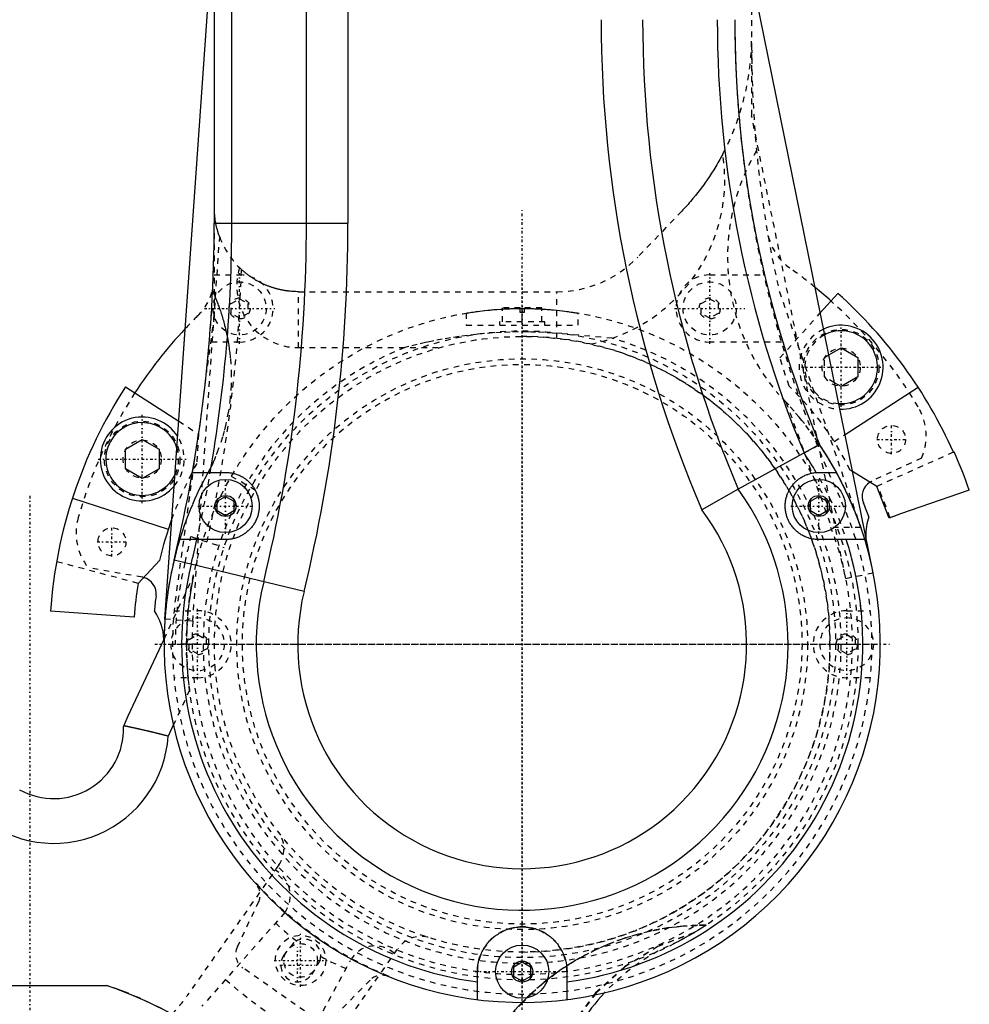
# Model space of a CAD drawing. Extents: x -152 to 584, y -5 to 847.
# Tile 5 of 12: x -2 to 168, y 266 to 442. Entities that reach past the tile are written whole.
import ezdxf

# ---------------------------------------------------------------- set-up
doc = ezdxf.new("R2010")
doc.units = 0
doc.linetypes.add('CENTER', pattern=[1.5, 0.45, -0.5, 0.05, -0.5])
doc.linetypes.add('DASHED', pattern=[2, 1, -1])
for name, color, linetype in [('AM_0', 7, 'CONTINUOUS'), ('AM_3', 7, 'DASHED'), ('AM_7', 7, 'CENTER')]:
    doc.layers.add(name, color=color, linetype=linetype)

msp = doc.modelspace()

# ---------------------------------------------------------------- linework, layer by layer
at = {"layer": 'AM_0', "color": 7, "linetype": 'CONTINUOUS'}
for p, q in [((56.9, 405.25), (56.9, 720.23)), ((49.48, 405.25), (49.48, 719.15)), ((33, 405.25), (33, 717.07)), ((24.16, 334.46), (33, 460.94)), ((36.14, 405.25), (36.14, 459)), ((150.72, 342.76), (129, 449.49)), ((32.97, 405.25), (56.9, 405.25)), ((141.27, 389.19), (144.42, 392.69)), ((142.79, 381.69), (145, 382.96)), ((145, 382.96), (148, 381.23)), ((148, 381.23), (148, 377.77)), ((145, 376.04), (143.8, 376.73)), ((148, 377.77), (145, 376.04)), ((17.13, 376.02), (26.63, 369.85)), ((145.69, 367.46), (158.74, 375.94)), ((17.1, 364.83), (20.1, 366.56)), ((20.1, 366.56), (23.1, 364.83)), ((17.1, 361.37), (17.1, 364.83)), ((23.1, 364.83), (23.1, 361.37)), ((141.14, 365.67), (126.61, 357.7)), ((165.05, 364.31), (165.19, 364.37)), ((20.1, 359.64), (17.1, 361.37)), ((23.1, 361.37), (20.1, 359.64)), ((29.07, 360.7), (35, 360.7)), ((141, 360.7), (144.16, 360.7)), ((151.37, 358.17), (147.03, 360.85)), ((126.61, 357.7), (120.12, 354.01)), ((153.6, 352.53), (151.37, 358.17)), ((167.9, 357.51), (155.63, 353.29)), ((7.64, 356.11), (24.75, 350.55)), ((33.5, 355.57), (35, 356.43)), ((33.5, 353.83), (33.5, 355.57)), ((35, 356.43), (36.5, 355.57)), ((36.5, 355.57), (36.5, 353.83)), ((139.5, 355.57), (141, 356.43)), ((139.5, 353.83), (139.5, 355.57)), ((141, 356.43), (142.5, 355.57)), ((142.5, 355.57), (142.5, 353.83)), ((35, 352.97), (33.5, 353.83)), ((36.5, 353.83), (35, 352.97)), ((141, 352.97), (139.5, 353.83)), ((142.5, 353.83), (141, 352.97)), ((155.63, 353.29), (153.6, 352.53)), ((35, 348.7), (26.65, 348.7)), ((149.21, 348.7), (141, 348.7)), ((23.2, 344.96), (19.36, 340.87)), ((49.02, 339.43), (25.79, 345.05)), ((18.67, 334.85), (3.71, 335.89)), ((17.6, 317.2), (24.01, 330.93)), ((16.78, 315.24), (17.6, 317.2)), ((25.66, 315.54), (24.74, 313.58)), ((86.5, 272.37), (88, 273.23)), ((88, 273.23), (89.5, 272.37)), ((80, 266.5), (80, 271.5)), ((86.5, 270.63), (86.5, 272.37)), ((89.5, 272.37), (89.5, 270.63)), ((96, 271.5), (96, 266.5)), ((88, 269.77), (86.5, 270.63)), ((89.5, 270.63), (88, 269.77)), ((-13.77, 269), (13.77, 269))]:
    msp.add_line(p, q, dxfattribs=at)
for points in [[(35, 360.7, 0), (35.08, 360.7, 0), (35.25, 360.69, 0), (35.42, 360.69, 0), (35.5, 360.68, 0), (35.59, 360.67, 0), (35.75, 360.65, 0), (35.91, 360.63, 0), (36.07, 360.6, 0), (36.23, 360.57, 0), (36.39, 360.54, 0), (36.47, 360.52, 0), (36.55, 360.5, 0), (36.71, 360.45, 0), (36.87, 360.4, 0), (37.03, 360.34, 0), (37.19, 360.29, 0), (37.35, 360.22, 0), (37.43, 360.19, 0), (37.51, 360.15, 0), (37.66, 360.08, 0), (37.82, 360, 0), (37.89, 359.96, 0), (37.97, 359.91, 0), (38.12, 359.83, 0), (38.26, 359.73, 0), (38.34, 359.69, 0), (38.41, 359.64, 0), (38.55, 359.54, 0), (38.69, 359.43, 0), (38.83, 359.32, 0), (38.96, 359.21, 0), (39.09, 359.09, 0), (39.15, 359.03, 0), (39.21, 358.97, 0), (39.33, 358.85, 0), (39.45, 358.72, 0), (39.56, 358.6, 0), (39.67, 358.46, 0), (39.78, 358.33, 0), (39.83, 358.26, 0), (39.88, 358.2, 0), (39.97, 358.06, 0), (40.07, 357.92, 0), (40.15, 357.77, 0), (40.24, 357.62, 0), (40.32, 357.47, 0), (40.36, 357.39, 0), (40.4, 357.31, 0), (40.48, 357.15, 0), (40.55, 356.99, 0), (40.61, 356.82, 0), (40.67, 356.65, 0), (40.73, 356.48, 0), (40.76, 356.39, 0), (40.78, 356.31, 0), (40.83, 356.13, 0), (40.87, 355.95, 0), (40.9, 355.78, 0), (40.93, 355.6, 0), (40.96, 355.42, 0), (40.97, 355.33, 0), (40.98, 355.23, 0), (40.99, 355.05, 0), (41, 354.87, 0), (41, 354.78, 0), (41, 354.69, 0), (41, 354.51, 0), (40.99, 354.33, 0), (40.98, 354.24, 0), (40.97, 354.15, 0), (40.96, 353.98, 0), (40.93, 353.8, 0), (40.9, 353.63, 0), (40.87, 353.46, 0), (40.83, 353.29, 0), (40.81, 353.2, 0), (40.79, 353.11, 0), (40.74, 352.94, 0), (40.68, 352.77, 0), (40.62, 352.6, 0), (40.56, 352.44, 0), (40.49, 352.27, 0), (40.45, 352.19, 0), (40.41, 352.1, 0), (40.33, 351.94, 0), (40.24, 351.78, 0), (40.15, 351.62, 0), (40.06, 351.47, 0), (39.96, 351.32, 0), (39.9, 351.24, 0), (39.85, 351.17, 0), (39.74, 351.02, 0), (39.63, 350.88, 0), (39.51, 350.75, 0), (39.39, 350.61, 0), (39.27, 350.48, 0), (39.2, 350.42, 0), (39.14, 350.36, 0), (39.01, 350.24, 0), (38.88, 350.12, 0), (38.74, 350.01, 0), (38.61, 349.91, 0), (38.47, 349.81, 0), (38.4, 349.76, 0), (38.33, 349.71, 0), (38.19, 349.62, 0), (38.05, 349.53, 0), (37.97, 349.49, 0), (37.9, 349.45, 0), (37.75, 349.37, 0), (37.59, 349.29, 0), (37.52, 349.25, 0), (37.44, 349.22, 0), (37.28, 349.15, 0), (37.12, 349.09, 0), (36.96, 349.03, 0), (36.79, 348.97, 0), (36.62, 348.92, 0), (36.54, 348.9, 0), (36.46, 348.88, 0), (36.29, 348.84, 0), (36.12, 348.8, 0), (35.94, 348.77, 0), (35.77, 348.75, 0), (35.6, 348.73, 0), (35.51, 348.72, 0), (35.43, 348.72, 0), (35.26, 348.71, 0), (35.09, 348.7, 0), (35, 348.7, 0)], [(141, 348.7, 0), (140.91, 348.7, 0), (140.74, 348.71, 0), (140.57, 348.72, 0), (140.49, 348.72, 0), (140.4, 348.73, 0), (140.24, 348.75, 0), (140.07, 348.77, 0), (139.9, 348.8, 0), (139.73, 348.84, 0), (139.57, 348.87, 0), (139.48, 348.89, 0), (139.4, 348.92, 0), (139.24, 348.96, 0), (139.08, 349.01, 0), (138.92, 349.07, 0), (138.77, 349.13, 0), (138.62, 349.19, 0), (138.54, 349.23, 0), (138.47, 349.26, 0), (138.32, 349.33, 0), (138.17, 349.41, 0), (138.09, 349.45, 0), (138.02, 349.49, 0), (137.87, 349.58, 0), (137.73, 349.67, 0), (137.65, 349.72, 0), (137.58, 349.77, 0), (137.44, 349.87, 0), (137.3, 349.98, 0), (137.16, 350.09, 0), (137.02, 350.21, 0), (136.89, 350.33, 0), (136.83, 350.39, 0), (136.76, 350.45, 0), (136.64, 350.58, 0), (136.52, 350.71, 0), (136.4, 350.85, 0), (136.29, 350.99, 0), (136.18, 351.13, 0), (136.13, 351.2, 0), (136.08, 351.27, 0), (135.98, 351.42, 0), (135.88, 351.57, 0), (135.79, 351.72, 0), (135.71, 351.87, 0), (135.63, 352.02, 0), (135.59, 352.1, 0), (135.56, 352.18, 0), (135.49, 352.33, 0), (135.42, 352.49, 0), (135.36, 352.66, 0), (135.3, 352.82, 0), (135.25, 352.99, 0), (135.22, 353.08, 0), (135.2, 353.16, 0), (135.16, 353.33, 0), (135.12, 353.51, 0), (135.09, 353.68, 0), (135.06, 353.86, 0), (135.04, 354.04, 0), (135.03, 354.13, 0), (135.02, 354.22, 0), (135.01, 354.4, 0), (135, 354.57, 0), (135, 354.66, 0), (135, 354.75, 0), (135, 354.93, 0), (135.01, 355.1, 0), (135.02, 355.19, 0), (135.03, 355.28, 0), (135.05, 355.45, 0), (135.07, 355.62, 0), (135.1, 355.79, 0), (135.13, 355.96, 0), (135.17, 356.12, 0), (135.19, 356.2, 0), (135.21, 356.28, 0), (135.26, 356.44, 0), (135.31, 356.6, 0), (135.36, 356.76, 0), (135.42, 356.91, 0), (135.49, 357.07, 0), (135.52, 357.14, 0), (135.56, 357.22, 0), (135.63, 357.37, 0), (135.71, 357.52, 0), (135.79, 357.67, 0), (135.87, 357.82, 0), (135.97, 357.96, 0), (136.01, 358.04, 0), (136.06, 358.11, 0), (136.16, 358.24, 0), (136.26, 358.38, 0), (136.37, 358.51, 0), (136.48, 358.64, 0), (136.59, 358.77, 0), (136.65, 358.83, 0), (136.71, 358.89, 0), (136.83, 359.01, 0), (136.95, 359.13, 0), (137.07, 359.24, 0), (137.2, 359.34, 0), (137.33, 359.45, 0), (137.4, 359.5, 0), (137.46, 359.55, 0), (137.59, 359.64, 0), (137.73, 359.73, 0), (137.79, 359.77, 0), (137.86, 359.81, 0), (138, 359.9, 0), (138.14, 359.97, 0), (138.21, 360.01, 0), (138.28, 360.05, 0), (138.42, 360.12, 0), (138.57, 360.19, 0), (138.72, 360.25, 0), (138.87, 360.31, 0), (139.02, 360.36, 0), (139.1, 360.39, 0), (139.18, 360.42, 0), (139.33, 360.46, 0), (139.49, 360.51, 0), (139.65, 360.55, 0), (139.81, 360.58, 0), (139.98, 360.61, 0), (140.06, 360.63, 0), (140.14, 360.64, 0), (140.31, 360.66, 0), (140.47, 360.68, 0), (140.55, 360.68, 0)], [(140.55, 360.68, 0), (140.63, 360.69, 0), (140.78, 360.7, 0), (140.93, 360.7, 0), (141, 360.7, 0)], [(24.74, 313.58, 0), (24.69, 313.59, 0), (24.58, 313.62, 0), (24.48, 313.64, 0), (24.43, 313.66, 0), (24.38, 313.67, 0), (24.27, 313.7, 0), (24.17, 313.72, 0), (24.06, 313.75, 0), (23.96, 313.78, 0), (23.86, 313.8, 0), (23.81, 313.82, 0), (23.75, 313.83, 0), (23.65, 313.85, 0), (23.55, 313.88, 0), (23.44, 313.91, 0), (23.34, 313.93, 0), (23.24, 313.96, 0), (23.19, 313.97, 0), (23.14, 313.98, 0), (23.03, 314.01, 0), (22.93, 314.03, 0), (22.88, 314.05, 0), (22.83, 314.06, 0), (22.73, 314.08, 0), (22.63, 314.11, 0), (22.58, 314.12, 0), (22.53, 314.13, 0), (22.43, 314.16, 0), (22.33, 314.18, 0), (22.23, 314.21, 0), (22.13, 314.23, 0), (22.03, 314.25, 0), (21.98, 314.27, 0), (21.93, 314.28, 0), (21.84, 314.3, 0), (21.74, 314.32, 0), (21.64, 314.35, 0), (21.54, 314.37, 0), (21.45, 314.39, 0), (21.4, 314.4, 0), (21.35, 314.42, 0), (21.26, 314.44, 0), (21.17, 314.46, 0), (21.07, 314.48, 0), (20.98, 314.5, 0), (20.89, 314.53, 0), (20.84, 314.54, 0), (20.8, 314.55, 0), (20.71, 314.57, 0), (20.62, 314.59, 0), (20.53, 314.61, 0), (20.44, 314.63, 0), (20.35, 314.65, 0), (20.31, 314.66, 0), (20.26, 314.67, 0), (20.18, 314.69, 0), (20.09, 314.71, 0), (20.01, 314.73, 0), (19.92, 314.75, 0), (19.84, 314.77, 0), (19.8, 314.78, 0), (19.76, 314.79, 0), (19.67, 314.8, 0), (19.59, 314.82, 0), (19.55, 314.83, 0), (19.51, 314.84, 0), (19.43, 314.86, 0), (19.36, 314.88, 0), (19.32, 314.88, 0), (19.28, 314.89, 0), (19.2, 314.91, 0), (19.13, 314.93, 0), (19.05, 314.94, 0), (18.98, 314.96, 0), (18.91, 314.98, 0), (18.87, 314.98, 0), (18.84, 314.99, 0), (18.76, 315.01, 0), (18.7, 315.02, 0), (18.63, 315.04, 0), (18.56, 315.05, 0), (18.49, 315.07, 0), (18.46, 315.07, 0), (18.43, 315.08, 0), (18.36, 315.09, 0), (18.3, 315.11, 0), (18.24, 315.12, 0), (18.18, 315.13, 0), (18.12, 315.15, 0), (18.09, 315.15, 0), (18.06, 315.16, 0), (18, 315.17, 0), (17.95, 315.18, 0), (17.89, 315.19, 0), (17.84, 315.21, 0), (17.79, 315.22, 0), (17.76, 315.22, 0), (17.73, 315.23, 0), (17.68, 315.24, 0), (17.64, 315.25, 0), (17.59, 315.26, 0), (17.54, 315.27, 0), (17.5, 315.28, 0), (17.48, 315.28, 0), (17.45, 315.29, 0), (17.41, 315.29, 0), (17.37, 315.3, 0), (17.35, 315.31, 0), (17.33, 315.31, 0), (17.29, 315.32, 0), (17.25, 315.33, 0), (17.24, 315.33, 0), (17.22, 315.33, 0), (17.18, 315.34, 0), (17.15, 315.35, 0), (17.12, 315.35, 0), (17.09, 315.36, 0), (17.06, 315.37, 0), (17.04, 315.37, 0), (17.03, 315.37, 0), (17.01, 315.38, 0), (16.98, 315.38, 0), (16.96, 315.39, 0), (16.93, 315.39, 0), (16.91, 315.4, 0), (16.9, 315.4, 0), (16.89, 315.4, 0), (16.88, 315.4, 0), (16.86, 315.41, 0), (16.85, 315.41, 0)], [(80, 271.5, 0), (80, 271.61, 0), (80.01, 271.84, 0), (80.02, 272.06, 0), (80.03, 272.17, 0), (80.04, 272.28, 0), (80.06, 272.5, 0), (80.09, 272.71, 0), (80.13, 272.93, 0), (80.17, 273.14, 0), (80.22, 273.36, 0), (80.25, 273.47, 0), (80.27, 273.58, 0), (80.34, 273.8, 0), (80.4, 274.01, 0), (80.48, 274.23, 0), (80.56, 274.44, 0), (80.65, 274.66, 0), (80.7, 274.76, 0), (80.74, 274.87, 0), (80.84, 275.08, 0), (80.95, 275.29, 0), (81.01, 275.39, 0), (81.07, 275.49, 0), (81.18, 275.69, 0), (81.31, 275.89, 0), (81.37, 275.98, 0), (81.44, 276.08, 0), (81.58, 276.27, 0), (81.72, 276.45, 0), (81.86, 276.63, 0), (82.02, 276.81, 0), (82.17, 276.98, 0), (82.25, 277.06, 0), (82.33, 277.14, 0), (82.49, 277.3, 0), (82.66, 277.46, 0), (82.83, 277.6, 0), (83, 277.75, 0), (83.18, 277.89, 0), (83.27, 277.96, 0), (83.37, 278.02, 0), (83.56, 278.16, 0), (83.76, 278.28, 0), (83.96, 278.41, 0), (84.17, 278.52, 0), (84.38, 278.64, 0), (84.49, 278.69, 0), (84.6, 278.74, 0), (84.82, 278.84, 0), (85.05, 278.94, 0), (85.28, 279.02, 0), (85.51, 279.1, 0), (85.74, 279.18, 0), (85.86, 279.21, 0), (85.98, 279.24, 0), (86.22, 279.3, 0), (86.46, 279.35, 0), (86.69, 279.39, 0), (86.93, 279.43, 0), (87.17, 279.46, 0), (87.29, 279.47, 0), (87.41, 279.48, 0), (87.65, 279.49, 0), (87.88, 279.5, 0), (88, 279.5, 0), (88.12, 279.5, 0), (88.35, 279.49, 0), (88.59, 279.48, 0), (88.71, 279.47, 0), (88.83, 279.46, 0), (89.07, 279.43, 0), (89.31, 279.39, 0), (89.54, 279.35, 0), (89.78, 279.3, 0), (90.02, 279.24, 0), (90.14, 279.21, 0), (90.26, 279.18, 0), (90.49, 279.1, 0), (90.72, 279.02, 0), (90.95, 278.94, 0), (91.18, 278.84, 0), (91.4, 278.74, 0), (91.51, 278.69, 0), (91.62, 278.64, 0), (91.83, 278.52, 0), (92.04, 278.41, 0), (92.24, 278.28, 0), (92.44, 278.16, 0), (92.63, 278.02, 0), (92.73, 277.96, 0), (92.82, 277.89, 0), (93, 277.75, 0), (93.17, 277.6, 0), (93.34, 277.46, 0), (93.51, 277.3, 0), (93.67, 277.14, 0), (93.75, 277.06, 0), (93.83, 276.98, 0), (93.98, 276.81, 0), (94.14, 276.63, 0), (94.28, 276.45, 0), (94.42, 276.27, 0), (94.56, 276.08, 0), (94.63, 275.98, 0), (94.69, 275.89, 0), (94.82, 275.69, 0), (94.93, 275.49, 0), (94.99, 275.39, 0), (95.05, 275.29, 0), (95.16, 275.08, 0), (95.26, 274.87, 0), (95.3, 274.76, 0), (95.35, 274.66, 0), (95.44, 274.44, 0), (95.52, 274.23, 0), (95.6, 274.01, 0), (95.66, 273.8, 0), (95.73, 273.58, 0), (95.75, 273.47, 0), (95.78, 273.36, 0), (95.83, 273.14, 0), (95.87, 272.93, 0), (95.91, 272.71, 0), (95.94, 272.5, 0), (95.96, 272.28, 0), (95.97, 272.17, 0), (95.98, 272.06, 0), (95.99, 271.84, 0), (96, 271.61, 0), (96, 271.5, 0)], [(13.77, 269, 0), (15.2, 268.52, 0), (18.08, 267.43, 0), (20.98, 266.16, 0), (22.44, 265.46, 0), (23.91, 264.71, 0), (26.89, 263.09, 0), (29.93, 261.29, 0), (33.03, 259.3, 0), (36.22, 257.12, 0), (39.49, 254.74, 0), (41.17, 253.47, 0), (42.87, 252.15, 0), (46.37, 249.35, 0), (50.01, 246.31, 0), (53.8, 243.03, 0), (57.75, 239.49, 0), (61.89, 235.67, 0), (64.04, 233.65, 0), (66.24, 231.54, 0), (70.82, 227.09, 0), (75.66, 222.28, 0), (78.19, 219.73, 0)], [(80.99, 255.81, 0), (81.13, 256.11, 0), (81.41, 256.7, 0), (81.72, 257.29, 0), (81.88, 257.59, 0), (82.04, 257.89, 0), (82.37, 258.48, 0), (82.72, 259.08, 0), (83.08, 259.67, 0), (83.45, 260.26, 0), (83.84, 260.84, 0), (84.03, 261.13, 0), (84.23, 261.42, 0), (84.64, 261.99, 0), (85.06, 262.56, 0), (85.49, 263.11, 0), (85.93, 263.66, 0), (86.38, 264.2, 0), (86.6, 264.47, 0), (86.83, 264.73, 0), (87.29, 265.25, 0), (87.76, 265.76, 0), (87.99, 266.01, 0)]]:
    msp.add_polyline3d(points, dxfattribs=at)
for centre, radius in [((35, 354.7), 4.75), ((141, 354.7), 4.75), ((35, 354.7), 1.88), ((141, 354.7), 1.88), ((88, 271.5), 4.75), ((88, 271.5), 1.88)]:
    msp.add_circle(centre, radius, dxfattribs=at)
for centre, radius, start, end in [((324, 441.6), 221.9, 180, 203.25), ((324, 441.6), 214.48, 180, 203.027), ((324, 441.6), 201.14, 180, 202.6395), ((324, 441.6), 198, 180, 202.5492), ((-223.03, 405.25), 256, 346.4, 0), ((-223.03, 405.25), 259.14, 350.102, 0), ((-223.03, 405.25), 272.48, 346.4, 0), ((-223.03, 405.25), 279.9, 346.4, 0), ((88, 330), 82.5, 48.0135, 50.6262), ((88, 330), 84.35, 24, 48.0132), ((88, 330), 82.5, 136.8738, 147), ((145, 379.5), 7.5, 268.2075, 114.7925), ((145, 379.5), 6.5, 266.1155, 116.8845), ((88, 330), 84.5, 147, 176), ((20.1, 363.1), 7.5, 32.3119, 319.6881), ((20.1, 363.1), 6.5, 17.6002, 334.3998), ((88, 330), 64, 166.4, 33.8739), ((88, 330), 84.5, 19, 24), ((88, 330), 60.86, 30.2783, 34.1626), ((151.74, 356.41), 3, 122.6612, 202.5081), ((88, 330), 47.52, 166.4, 35.6592), ((88, 330), 40.1, 166.4, 36.7738), ((88, 330), 66, 20.1995, 22.5081), ((88, 330), 66.5, 160.2396, 167), ((159.38, 349.5), 10, 160.7989, 181.2083), ((-223.03, 405.25), 259.14, 346.4, 347.3966), ((88, 330), 60.86, 277.5539, 17.8957), ((88, 330), 60.86, 166.4, 262.4461), ((19.59, 339.02), 3, 352.492, 75.4995), ((88, 330), 69.5, 171, 176), ((88, 330), 66, 172.4919, 174.8005), ((14, 330.36), 10, 3.041, 34.2011), ((4.28, 314.92), 12.5, 240.8978, 1.4406), ((4.28, 314.92), 20.5, 229.9385, 356.2408), ((130.5, 241.8), 38, 137.0075, 158.3631)]:
    msp.add_arc(centre, radius, start, end, dxfattribs=at)
at = {"layer": 'AM_3', "color": 6, "linetype": 'DASHED'}
for p, q in [((129, 449.49), (129, 424.41)), ((145.82, 341.76), (129, 424.41)), ((116.51, 407.39), (108.65, 399.17)), ((32.97, 403.45), (32.96, 388.63)), ((29.14, 334.12), (33.94, 402.76)), ((32.96, 396), (37.5, 396)), ((121.5, 396), (131.17, 396)), ((48, 393), (94.2, 393)), ((48, 383), (48, 393)), ((94.2, 384.65), (94.2, 393)), ((133.96, 393), (148.5, 350.88)), ((36, 390.87), (37.5, 391.73)), ((36, 389.13), (36, 390.87)), ((37.5, 391.73), (39, 390.87)), ((39, 390.87), (39, 389.13)), ((120, 390.87), (121.5, 391.73)), ((120, 389.13), (120, 390.87)), ((121.5, 391.73), (123, 390.87)), ((123, 390.87), (123, 389.13)), ((37.5, 388.27), (36, 389.13)), ((39, 389.13), (37.5, 388.27)), ((78, 389.16), (78, 387)), ((84.5, 387.6), (84.5, 390.1)), ((87.65, 390.1), (84.5, 390.1)), ((87.65, 389.3), (87.65, 390.1)), ((87.65, 390), (88.35, 390)), ((88.35, 389.3), (87.65, 389.3)), ((88, 387.6), (88, 389.3)), ((91.5, 390.1), (88.35, 390.1)), ((88.35, 390.1), (88.35, 389.3)), ((91.5, 387.6), (91.5, 390.1)), ((98, 387), (98, 389.16)), ((121.5, 388.27), (120, 389.13)), ((123, 389.13), (121.5, 388.27)), ((134.05, 381.18), (141.27, 389.19)), ((32.96, 388.63), (31.58, 378.6)), ((83.95, 387.6), (83.95, 387)), ((92.05, 387.6), (83.95, 387.6)), ((92.05, 387), (92.05, 387.6)), ((78, 387), (98, 387)), ((104.1, 384.68), (94.2, 385.55)), ((37.5, 384), (32.32, 384)), ((134.31, 384), (121.5, 384)), ((48, 383), (73.3, 383)), ((135.7, 376.12), (134.05, 381.18)), ((142, 381.23), (142.79, 381.69)), ((142, 377.77), (142, 381.23)), ((143.8, 376.73), (142, 377.77)), ((135.14, 373.29), (143.29, 350.88)), ((26.63, 369.85), (30.13, 367.58)), ((30.13, 367.58), (29.85, 362.27)), ((143.76, 366.21), (145.69, 367.46)), ((138.35, 364.17), (140.75, 365.46)), ((165.05, 364.31), (151.49, 358.27)), ((159.36, 363.28), (150.48, 359.13)), ((29.35, 362.34), (26.08, 338.49)), ((147.03, 360.85), (146.6, 361.12)), ((40.37, 357.5), (36.04, 360)), ((148.5, 350.88), (148.14, 351.89)), ((153.71, 352.63), (155.63, 353.29)), ((148.5, 350.88), (143.18, 350.88)), ((28.82, 349.23), (34.74, 347.3)), ((19.36, 340.87), (4.8, 344.77)), ((20.11, 341.97), (10.46, 343.67)), ((24.01, 330.93), (29.25, 342.17)), ((145.82, 341.76), (150.72, 342.76)), ((29.14, 334.12), (24.16, 334.46)), ((25.79, 336), (30, 336)), ((146, 336), (150.21, 336)), ((28.5, 330.87), (30, 331.73)), ((28.5, 329.13), (28.5, 330.87)), ((30, 331.73), (31.5, 330.87)), ((31.5, 330.87), (31.5, 329.13)), ((144.5, 330.87), (146, 331.73)), ((144.5, 329.13), (144.5, 330.87)), ((146, 331.73), (147.5, 330.87)), ((147.5, 330.87), (147.5, 329.13)), ((32, 330), (26, 330)), ((30, 328.27), (28.5, 329.13)), ((31.5, 329.13), (30, 328.27)), ((143, 330), (148, 330)), ((146, 328.27), (144.5, 329.13)), ((147.5, 329.13), (146, 328.27)), ((30, 324), (25.79, 324)), ((150.21, 324), (146, 324)), ((28.57, 321.78), (25.66, 315.54)), ((44.52, 290.56), (28.09, 267.15)), ((40.47, 287.27), (40.48, 287.29)), ((37.1, 275.91), (40.89, 283.92)), ((45.59, 282.07), (30.78, 265.32)), ((120.86, 279.8), (120.54, 279.8)), ((120.54, 279.8), (120.86, 279.8)), ((120.86, 279.8), (120.65, 279.8)), ((118.76, 278.49), (118.68, 278.44)), ((45.39, 274.38), (47.3, 276.77)), ((50.25, 253.38), (65.82, 275.66)), ((46.71, 253.94), (57.32, 273.49)), ((51.9, 273.55), (50.31, 270.94)), ((50.73, 263.32), (38.09, 272.17)), ((80, 268.01), (80, 271.5)), ((96, 271.5), (96, 268.01)), ((60.81, 269.97), (54.58, 263.67)), ((64.13, 270.73), (64.11, 270.7)), ((92.55, 270.15), (92.59, 270.18)), ((87.99, 266.01), (88.79, 266.82))]:
    msp.add_line(p, q, dxfattribs=at)
for points in [[(118.76, 278.49), (112.25, 276.02), (106.3, 272.38), (101.12, 267.69), (96.88, 262.1), (93.73, 255.81)], [(118.68, 278.44), (112.24, 275.97), (106.36, 272.35), (101.23, 267.7), (97.03, 262.18), (93.89, 255.96)]]:
    msp.add_lwpolyline(points, dxfattribs=at)
for points in [[(123.85, 417.59, 0), (123.68, 417.27, 0), (123.33, 416.63, 0), (122.97, 416, 0), (122.79, 415.69, 0), (122.61, 415.38, 0), (122.23, 414.77, 0), (121.85, 414.16, 0), (121.46, 413.56, 0), (121.06, 412.97, 0), (120.65, 412.39, 0), (120.44, 412.1, 0), (120.23, 411.81, 0), (119.81, 411.25, 0), (119.38, 410.7, 0), (118.95, 410.16, 0), (118.51, 409.63, 0), (118.07, 409.11, 0), (117.85, 408.85, 0), (117.63, 408.6, 0), (117.18, 408.1, 0), (116.73, 407.62, 0), (116.51, 407.39, 0)], [(33.94, 402.76, 0), (33.89, 402.9, 0), (33.8, 403.18, 0), (33.7, 403.46, 0), (33.66, 403.6, 0), (33.62, 403.75, 0), (33.53, 404.03, 0), (33.46, 404.32, 0), (33.39, 404.61, 0), (33.32, 404.9, 0), (33.26, 405.19, 0), (33.24, 405.34, 0), (33.21, 405.49, 0), (33.16, 405.78, 0), (33.12, 406.08, 0), (33.09, 406.37, 0), (33.06, 406.67, 0), (33.04, 406.97, 0), (33.03, 407.11, 0), (33.02, 407.26, 0), (33.01, 407.56, 0), (33, 407.85, 0), (33, 408, 0)], [(48, 393, 0), (47.85, 393, 0), (47.52, 393.01, 0), (47.17, 393.02, 0), (46.98, 393.03, 0), (46.78, 393.05, 0), (46.53, 393.07, 0), (46.45, 393.08, 0), (46.37, 393.09, 0), (46.33, 393.09, 0), (46.29, 393.1, 0), (46.21, 393.11, 0), (46.13, 393.12, 0), (46.04, 393.13, 0), (45.96, 393.14, 0), (45.87, 393.15, 0), (45.82, 393.16, 0), (45.78, 393.17, 0), (45.69, 393.18, 0), (45.59, 393.19, 0), (45.5, 393.21, 0), (45.4, 393.23, 0), (45.3, 393.24, 0), (45.25, 393.25, 0), (45.2, 393.26, 0), (45.1, 393.28, 0), (45, 393.3, 0), (44.9, 393.32, 0), (44.8, 393.35, 0), (44.69, 393.37, 0), (44.64, 393.38, 0), (44.59, 393.39, 0), (44.48, 393.42, 0), (44.38, 393.44, 0), (44.27, 393.47, 0), (44.16, 393.5, 0), (44.05, 393.53, 0), (44, 393.54, 0), (43.94, 393.56, 0), (43.83, 393.59, 0), (43.72, 393.62, 0), (43.67, 393.64, 0), (43.61, 393.66, 0), (43.5, 393.69, 0), (43.39, 393.73, 0), (43.34, 393.74, 0), (43.28, 393.76, 0), (43.17, 393.8, 0), (43.06, 393.84, 0), (42.94, 393.88, 0), (42.83, 393.92, 0), (42.72, 393.96, 0), (42.66, 393.98, 0), (42.6, 394.01, 0), (42.49, 394.05, 0), (42.37, 394.1, 0), (42.26, 394.14, 0), (42.14, 394.19, 0), (42.02, 394.24, 0), (41.97, 394.27, 0), (41.91, 394.29, 0), (41.79, 394.35, 0), (41.67, 394.4, 0), (41.56, 394.45, 0), (41.44, 394.51, 0), (41.32, 394.57, 0), (41.26, 394.6, 0), (41.2, 394.63, 0), (41.08, 394.69, 0), (40.97, 394.75, 0), (40.85, 394.81, 0), (40.73, 394.88, 0), (40.61, 394.95, 0), (40.55, 394.98, 0), (40.49, 395.01, 0), (40.37, 395.08, 0), (40.26, 395.15, 0), (40.14, 395.23, 0), (40.02, 395.3, 0), (39.9, 395.37, 0), (39.84, 395.41, 0), (39.78, 395.45, 0), (39.67, 395.53, 0), (39.55, 395.61, 0), (39.49, 395.65, 0), (39.43, 395.69, 0), (39.32, 395.77, 0), (39.2, 395.85, 0), (39.14, 395.89, 0), (39.09, 395.94, 0), (38.97, 396.02, 0), (38.86, 396.11, 0), (38.75, 396.19, 0), (38.63, 396.28, 0), (38.52, 396.37, 0), (38.47, 396.42, 0), (38.41, 396.46, 0), (38.3, 396.56, 0), (38.19, 396.65, 0), (38.08, 396.74, 0), (37.98, 396.84, 0), (37.87, 396.94, 0), (37.82, 396.99, 0), (37.76, 397.04, 0), (37.66, 397.13, 0), (37.55, 397.24, 0), (37.5, 397.29, 0)], [(32.68, 393.1, 0), (32.68, 393.1, 0), (32.68, 393.1, 0), (32.68, 393.1, 0), (32.68, 393.09, 0), (32.68, 393.09, 0), (32.69, 393.09, 0), (32.69, 393.09, 0), (32.69, 393.09, 0), (32.69, 393.09, 0), (32.69, 393.09, 0), (32.69, 393.08, 0), (32.69, 393.08, 0), (32.69, 393.08, 0), (32.69, 393.08, 0), (32.69, 393.07, 0), (32.7, 393.07, 0), (32.7, 393.06, 0), (32.7, 393.06, 0), (32.7, 393.06, 0), (32.7, 393.06, 0), (32.7, 393.05, 0), (32.71, 393.05, 0), (32.71, 393.03, 0), (32.73, 392.99, 0), (32.75, 392.94, 0), (32.78, 392.88, 0), (32.81, 392.81, 0), (32.84, 392.74, 0), (32.86, 392.7, 0), (32.88, 392.65, 0), (32.92, 392.57, 0), (32.96, 392.47, 0), (33, 392.37, 0), (33.05, 392.27, 0), (33.09, 392.15, 0), (33.12, 392.1, 0), (33.14, 392.03, 0), (33.2, 391.91, 0), (33.25, 391.77, 0), (33.28, 391.7, 0), (33.31, 391.63, 0), (33.37, 391.48, 0), (33.43, 391.32, 0), (33.46, 391.24, 0), (33.5, 391.16, 0), (33.56, 390.98, 0), (33.63, 390.8, 0), (33.7, 390.61, 0), (33.77, 390.41, 0), (33.85, 390.21, 0), (33.88, 390.11, 0), (33.92, 390, 0), (33.99, 389.79, 0), (34.07, 389.56, 0), (34.14, 389.33, 0), (34.22, 389.1, 0), (34.3, 388.85, 0), (34.34, 388.73, 0), (34.38, 388.6, 0), (34.45, 388.35, 0), (34.53, 388.09, 0), (34.61, 387.82, 0), (34.68, 387.54, 0), (34.76, 387.26, 0), (34.8, 387.11, 0), (34.83, 386.97, 0), (34.91, 386.67, 0), (34.98, 386.37, 0), (35.05, 386.06, 0), (35.12, 385.74, 0), (35.19, 385.42, 0), (35.23, 385.26, 0), (35.26, 385.1, 0), (35.33, 384.77, 0), (35.39, 384.43, 0), (35.45, 384.1, 0), (35.51, 383.75, 0), (35.56, 383.41, 0), (35.59, 383.23, 0), (35.61, 383.06, 0), (35.66, 382.7, 0), (35.71, 382.34, 0), (35.73, 382.16, 0), (35.85, 381.05, 0), (35.99, 378.73, 0), (35.98, 376.36, 0), (35.82, 373.99, 0), (35.5, 371.63, 0), (35.05, 369.31, 0), (34.76, 368.16, 0), (34.44, 367.02, 0), (33.7, 364.78, 0), (33.21, 363.54, 0), (33.07, 363.19, 0), (32.93, 362.86, 0), (32.86, 362.69, 0), (32.78, 362.53, 0), (32.64, 362.2, 0), (32.49, 361.88, 0), (32.42, 361.73, 0)], [(78, 389.16, 0), (78.01, 389.16, 0), (78.05, 389.17, 0), (78.14, 389.18, 0), (78.2, 389.19, 0), (78.27, 389.21, 0), (78.45, 389.24, 0), (78.68, 389.27, 0), (78.95, 389.31, 0), (79.26, 389.36, 0), (79.61, 389.41, 0), (79.8, 389.44, 0), (80, 389.46, 0), (80.41, 389.52, 0), (80.86, 389.57, 0), (81.33, 389.63, 0), (81.83, 389.68, 0), (82.38, 389.74, 0), (82.66, 389.76, 0), (82.95, 389.79, 0), (83.55, 389.83, 0), (84.18, 389.88, 0), (84.5, 389.9, 0)], [(84.5, 389.9, 0), (84.58, 389.9, 0), (84.75, 389.91, 0), (84.93, 389.92, 0), (85.01, 389.93, 0), (85.1, 389.93, 0), (85.28, 389.94, 0), (85.45, 389.95, 0), (85.63, 389.95, 0), (85.8, 389.96, 0), (85.98, 389.97, 0), (86.07, 389.97, 0), (86.16, 389.97, 0), (86.33, 389.98, 0), (86.51, 389.98, 0), (86.69, 389.99, 0), (86.86, 389.99, 0), (87.04, 389.99, 0), (87.13, 389.99, 0), (87.22, 389.99, 0), (87.39, 390, 0), (87.57, 390, 0), (87.65, 390, 0)], [(88.35, 390, 0), (88.43, 390, 0), (88.61, 390, 0), (88.78, 389.99, 0), (88.87, 389.99, 0), (88.96, 389.99, 0), (89.14, 389.99, 0), (89.31, 389.99, 0), (89.49, 389.98, 0), (89.67, 389.98, 0), (89.84, 389.97, 0), (89.93, 389.97, 0), (90.02, 389.97, 0), (90.2, 389.96, 0), (90.37, 389.95, 0), (90.55, 389.95, 0), (90.72, 389.94, 0), (90.9, 389.93, 0), (90.99, 389.93, 0), (91.07, 389.92, 0), (91.25, 389.91, 0), (91.42, 389.9, 0), (91.5, 389.9, 0)], [(91.5, 389.9, 0), (91.82, 389.88, 0), (92.45, 389.83, 0), (93.05, 389.79, 0), (93.34, 389.76, 0), (93.62, 389.74, 0), (94.17, 389.68, 0), (94.67, 389.63, 0), (95.14, 389.57, 0), (95.59, 389.52, 0), (96, 389.46, 0), (96.2, 389.44, 0), (96.39, 389.41, 0), (96.74, 389.36, 0), (97.05, 389.31, 0), (97.32, 389.27, 0), (97.55, 389.24, 0), (97.73, 389.21, 0), (97.8, 389.19, 0), (97.86, 389.18, 0), (97.95, 389.17, 0), (97.99, 389.16, 0), (98, 389.16, 0)], [(94.2, 385.55, 0), (93.44, 385.61, 0), (91.92, 385.7, 0), (90.4, 385.76, 0), (89.64, 385.78, 0), (88.88, 385.8, 0), (87.35, 385.8, 0), (85.83, 385.77, 0), (84.3, 385.71, 0), (82.78, 385.62, 0), (81.26, 385.51, 0), (80.5, 385.44, 0), (79.74, 385.36, 0), (78.23, 385.19, 0), (76.71, 384.98, 0), (75.21, 384.75, 0), (73.71, 384.5, 0), (72.21, 384.21, 0), (71.46, 384.06, 0), (70.72, 383.9, 0), (69.23, 383.56, 0), (67.76, 383.19, 0), (67.02, 383, 0)], [(148.14, 351.89, 0), (147.91, 352.5, 0), (147.43, 353.75, 0), (146.91, 355.01, 0), (146.64, 355.65, 0), (146.35, 356.29, 0), (145.76, 357.57, 0), (145.13, 358.84, 0), (144.48, 360.11, 0), (143.79, 361.35, 0), (143.09, 362.57, 0), (142.73, 363.17, 0), (142.37, 363.76, 0), (141.64, 364.91, 0), (140.9, 366.02, 0), (140.12, 367.14, 0), (139.29, 368.28, 0), (138.42, 369.42, 0), (137.97, 369.99, 0), (137.51, 370.55, 0), (136.57, 371.67, 0), (135.62, 372.76, 0), (135.14, 373.29, 0)], [(32.42, 361.73, 0), (32.17, 361.28, 0), (31.68, 360.4, 0), (31.2, 359.5, 0), (30.97, 359.05, 0), (30.74, 358.6, 0), (30.3, 357.69, 0), (29.87, 356.78, 0), (29.46, 355.86, 0), (29.06, 354.94, 0), (28.68, 354.02, 0), (28.49, 353.56, 0), (28.31, 353.1, 0), (27.96, 352.17, 0), (27.62, 351.23, 0), (27.3, 350.29, 0), (26.99, 349.35, 0), (26.7, 348.4, 0), (26.56, 347.92, 0), (26.42, 347.44, 0), (26.16, 346.49, 0), (25.91, 345.53, 0), (25.79, 345.05, 0)], [(29.25, 342.17, 0), (29.25, 342.17, 0), (29.25, 342.17, 0), (29.25, 342.17, 0), (29.25, 342.17, 0), (29.25, 342.17, 0), (29.25, 342.17, 0), (29.25, 342.16, 0), (29.25, 342.16, 0), (29.24, 342.16, 0), (29.24, 342.15, 0), (29.24, 342.15, 0), (29.24, 342.15, 0), (29.24, 342.14, 0), (29.24, 342.13, 0), (29.24, 342.12, 0), (29.24, 342.12, 0), (29.23, 342.11, 0), (29.23, 342.1, 0), (29.23, 342.1, 0), (29.23, 342.09, 0), (29.23, 342.08, 0), (29.23, 342.07, 0), (29.23, 342.07, 0), (29.22, 342.06, 0), (29.22, 342.04, 0), (29.22, 342.04, 0), (29.22, 342.03, 0), (29.22, 342.02, 0), (29.21, 342, 0), (29.21, 341.99, 0), (29.21, 341.97, 0), (29.2, 341.96, 0), (29.2, 341.95, 0), (29.2, 341.94, 0), (29.2, 341.93, 0), (29.19, 341.91, 0), (29.19, 341.89, 0), (29.19, 341.88, 0), (29.18, 341.86, 0), (29.18, 341.85, 0), (29.18, 341.84, 0), (29.18, 341.82, 0), (29.17, 341.8, 0), (29.16, 341.74, 0), (29.13, 341.61, 0), (29.11, 341.49, 0), (29.1, 341.42, 0), (29.08, 341.35, 0), (29.06, 341.21, 0), (29.03, 341.06, 0), (29, 340.91, 0), (28.97, 340.75, 0), (28.94, 340.58, 0), (28.92, 340.49, 0), (28.91, 340.41, 0), (28.88, 340.23, 0), (28.85, 340.06, 0), (28.83, 339.97, 0), (28.82, 339.88, 0), (28.79, 339.69, 0), (28.76, 339.51, 0), (28.74, 339.42, 0), (28.73, 339.33, 0), (28.7, 339.15, 0), (28.67, 338.96, 0), (28.58, 338.34, 0), (28.44, 337.24, 0), (28.31, 336.08, 0), (28.2, 334.88, 0), (28.11, 333.64, 0), (28.08, 333.02, 0), (28.05, 332.39, 0), (28.01, 331.12, 0), (28, 329.85, 0), (28.02, 328.58, 0), (28.06, 327.33, 0), (28.13, 326.11, 0), (28.17, 325.51, 0), (28.22, 324.9, 0), (28.34, 323.66, 0), (28.48, 322.41, 0), (28.57, 321.78, 0)], [(120.65, 279.8, 0), (119.36, 279.78, 0), (116.7, 279.63, 0), (113.98, 279.3, 0), (112.61, 279.07, 0), (111.25, 278.81, 0), (108.57, 278.15, 0), (106, 277.36, 0), (103.58, 276.46, 0), (101.16, 275.4, 0), (98.73, 274.15, 0), (97.53, 273.47, 0), (96.34, 272.74, 0), (94.06, 271.2, 0), (91.92, 269.55, 0), (89.96, 267.84, 0), (88.09, 265.99, 0), (86.28, 263.95, 0)], [(92.59, 270.18, 0), (93.25, 270.69, 0), (94.62, 271.68, 0), (96.04, 272.63, 0), (96.77, 273.08, 0), (97.51, 273.52, 0), (98.99, 274.36, 0), (100.5, 275.13, 0), (102, 275.83, 0), (103.5, 276.47, 0), (104.98, 277.04, 0), (105.74, 277.31, 0), (106.51, 277.57, 0), (108.11, 278.05, 0), (109.74, 278.49, 0), (111.41, 278.86, 0), (113.1, 279.18, 0), (114.79, 279.43, 0), (115.63, 279.53, 0), (116.47, 279.61, 0), (118.13, 279.73, 0), (119.75, 279.79, 0), (120.54, 279.8, 0)], [(120.86, 279.8, 0), (120.86, 279.8, 0), (120.8, 279.76, 0), (120.69, 279.69, 0), (120.61, 279.64, 0), (120.52, 279.58, 0), (120.31, 279.44, 0), (120.04, 279.27, 0), (119.73, 279.07, 0), (119.37, 278.85, 0), (118.96, 278.61, 0), (118.75, 278.48, 0), (118.52, 278.34, 0), (118.05, 278.07, 0), (117.6, 277.81, 0), (117.18, 277.57, 0), (116.79, 277.36, 0), (116.47, 277.18, 0), (116.33, 277.11, 0), (116.21, 277.04, 0), (116.03, 276.95, 0), (115.93, 276.9, 0), (115.92, 276.89, 0)], [(88.79, 266.82, 0), (89.39, 267.41, 0), (90.6, 268.52, 0), (91.88, 269.61, 0), (92.55, 270.15, 0)], [(25.42, 263.91, 0), (23.44, 264.96, 0), (19.54, 266.81, 0), (17.29, 267.75, 0), (16.64, 267.99, 0), (16, 268.23, 0), (15.69, 268.35, 0), (15.37, 268.46, 0), (14.73, 268.68, 0), (14.09, 268.9, 0), (13.77, 269, 0)]]:
    msp.add_polyline3d(points, dxfattribs=at)
for centre, radius in [((37.5, 390), 4.75), ((121.5, 390), 4.75), ((37.5, 390), 1.88), ((121.5, 390), 1.88), ((88, 330), 60), ((88, 330), 56), ((145, 379.5), 6.75), ((88, 330), 55), ((145, 379.5), 3.4), ((88, 330), 51), ((88, 330), 50), ((20.1, 363.1), 6.75), ((154, 366.6), 2.5), ((20.1, 363.1), 3.4), ((14.7, 348.3), 2.5), ((30, 330), 4.75), ((146, 330), 4.75), ((30, 330), 1.88), ((146, 330), 1.88), ((48.4, 273.5), 4.5), ((48.4, 273.5), 3)]:
    msp.add_circle(centre, radius, dxfattribs=at)
for centre, radius, start, end in [((330, 441.62), 204, 180.3134, 204.7604), ((84, 438.5), 45, 332.3112, 0), ((324, 436.7), 195, 180, 192.9501), ((94.2, 413), 30, 281.6437, 8.8006), ((162.2, 399.2), 37.5, 149.5323, 220.9207), ((131.49, 402.8), 0.5, 13.9461, 28.725), ((141.68, 405.33), 10, 193.9461, 234.5275), ((48, 408), 15, 200.4353, 227.3699), ((94.2, 413), 20, 270, 316.2585), ((-223.03, 405.25), 261, 347.3973, 358.1817), ((48, 394), 11, 162.6204, 270), ((37.5, 390), 6, 270, 90), ((121.5, 390), 6, 90, 270), ((88, 330), 82.5, 50.6262, 54.5275), ((-223.03, 405.25), 256, 349.9792, 357.3552), ((22.98, 395.8), 10, 314.6592, 346.3341), ((88, 330), 82.5, 30.9282, 48.0135), ((88, 330), 82.5, 134.6591, 136.8738), ((145, 379.5), 7.5, 114.7925, 268.2075), ((88, 330), 57, 111.5925, 73.5958), ((88, 330), 55, 270, 90), ((145, 379.5), 6.5, 116.8845, 266.1155), ((88, 330), 82.5, 147, 164.0719), ((98.26, 337.44), 53.83, 26.0963, 45.9313), ((88, 330), 64, 42.5661, 44.223), ((150.19, 367.26), 10, 336.5145, 30.9283), ((20.1, 363.1), 7.5, 319.6881, 32.3119), ((20.1, 363.1), 6.5, 334.3998, 17.6002), ((88, 330), 66.5, 150.9724, 160.2396), ((-223.03, 405.25), 259.14, 347.3966, 350.102), ((88, 330), 60.86, 5.6582, 30.2783), ((151.74, 356.41), 3, 115, 122.6612), ((88, 330), 69.5, 19, 24), ((88, 330), 62.5, 172.1882, 24.7603), ((18.28, 349.9), 10, 164.0719, 218.4855), ((88, 330), 59, 176, 20.7278), ((-223.03, 405.25), 258, 346.4, 347.4603), ((159.38, 349.5), 10, 181.2083, 195.2789), ((88, 330), 64, 166.4, 179.5892), ((88, 330), 62, 166.4, 180), ((19.59, 339.02), 3, 75.4995, 80), ((30, 330), 6, 270, 90), ((146, 330), 6, 90, 270), ((14, 330.36), 10, 0.7629, 3.041), ((24.5, 330.5), 0.5, 180.7629, 184.7244), ((40.43, 293.44), 5, 324.8998, 33.6771), ((45, 296.49), 0.5, 204.3919, 213.6771), ((41.4, 285.09), 5.16, 324.1984, 61.4871), ((40.54, 287.21), 0.1, 139.1806, 220.3281), ((38.18, 285.2), 3, 334.6497, 40.3282), ((88, 330), 63.9, 221.9487, 248.0656), ((71.35, 308.87), 39.68, 226.2752, 233.4178), ((88, 271.5), 8, 0, 180), ((49, 274.3), 3, 345.6657, 124.3342), ((69.92, 272.79), 5, 76.0912, 145), ((71.24, 278.13), 0.5, 256.0912, 264.8171), ((130.5, 241.8), 38, 112.5654, 137.0075), ((39.81, 274.63), 3, 154.65, 235), ((61.71, 271.1), 5, 46.3317, 151.5117), ((47.86, 272.68), 3, 145.493, 324.507), ((71.35, 308.87), 39.68, 240.8108, 248.0849), ((88, 330), 80, 228.4981, 241.5023), ((62.94, 267.86), 3, 69.4411, 135.35), ((64.03, 270.76), 0.1, 249.4411, 322.1834), ((10.71, 278.78), 20.92, 314.7061, 326.2108)]:
    msp.add_arc(centre, radius, start, end, dxfattribs=at)
at = {"layer": 'AM_7', "color": 4, "linetype": 'CENTER'}
for p, q in [((88, 267), (88, 408)), ((37.5, 383.7), (37.5, 396.3)), ((121.5, 383.7), (121.5, 396.3)), ((88, 263.1), (88, 395.63)), ((31.2, 390), (43.8, 390)), ((115.2, 390), (127.8, 390)), ((145, 372.41), (145, 386.59)), ((137.91, 379.5), (152.09, 379.5)), ((20.1, 355.22), (20.1, 370.98)), ((154, 363.98), (154, 369.23)), ((151.38, 366.6), (156.62, 366.6)), ((12.22, 363.1), (27.98, 363.1)), ((35, 349.71), (35, 359.69)), ((141, 349.71), (141, 359.69)), ((0, 356.5), (0, 191.5)), ((30.01, 354.7), (39.99, 354.7)), ((136.01, 354.7), (145.99, 354.7)), ((14.7, 345.68), (14.7, 350.93)), ((12.07, 348.3), (17.32, 348.3)), ((30, 323.7), (30, 336.3)), ((146, 323.7), (146, 336.3)), ((22.38, 330), (153.63, 330)), ((25, 330), (151, 330)), ((48.4, 268.77), (48.4, 278.23)), ((47.86, 269.53), (47.86, 275.83)), ((43.67, 273.5), (53.12, 273.5)), ((44.71, 272.68), (51.01, 272.68)), ((79.6, 271.5), (96.4, 271.5))]:
    msp.add_line(p, q, dxfattribs=at)

doc.saveas('drawing.dxf')
